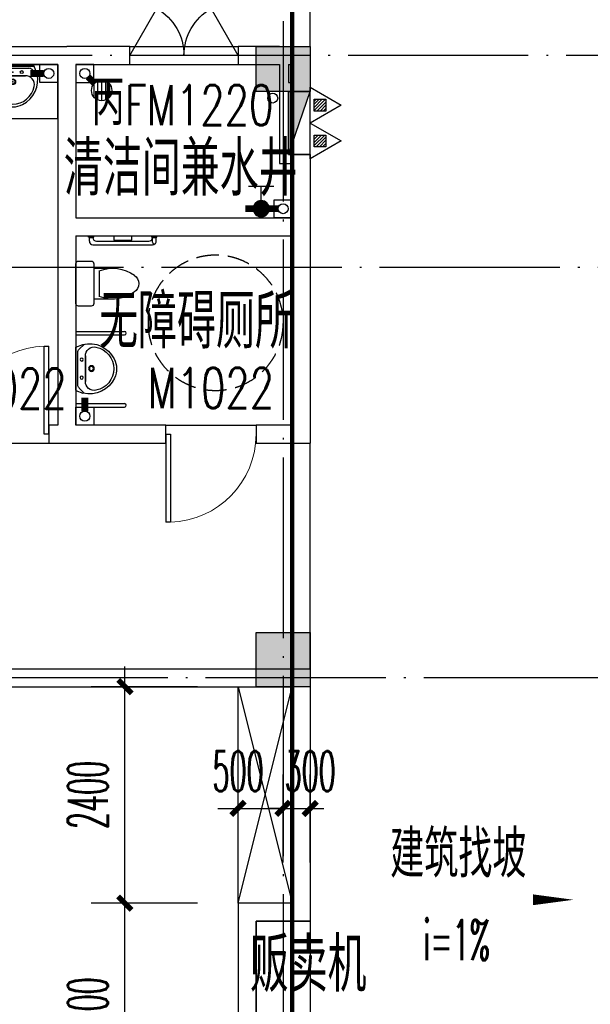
# Model space of a CAD drawing. Extents: x 1779708 to 7299578, y -1121471 to 88434.
# Tile 200 of 256: x 4336944 to 4343275, y -946265 to -935347. Entities that reach past the tile are written whole.
import ezdxf

# ---------------------------------------------------------------- set-up
doc = ezdxf.new("R2010")
doc.units = 0
doc.header["$LTSCALE"] = 1000
doc.header["$MEASUREMENT"] = 0
doc.linetypes.add('DASH', pattern=[0.35, 0.25, -0.1])
doc.linetypes.add('DOTE', pattern=[2.42, 2, -0.2, 0.02, -0.2])
doc.layers.get('0').update_dxf_attribs({"linetype": 'CONTINUOUS'})
doc.layers.get('Defpoints').update_dxf_attribs({"linetype": 'CONTINUOUS'})
for name, color, linetype in [('11111111111111111111111111111', 50, 'DASH'), ('a-dims', 7, 'CONTINUOUS'), ('DIM_SYMB', 3, 'CONTINUOUS'), ('DIM_污水', 3, 'CONTINUOUS'), ('DOTE', 1, 'DOTE'), ('EQUIP_地漏', 7, 'CONTINUOUS'), ('EQUIP_灭火器', 7, 'CONTINUOUS'), ('LATRINE', 6, 'CONTINUOUS'), ('LVTRY', 6, 'CONTINUOUS'), ('P_PS_DIM', 1, 'CONTINUOUS'), ('PIPE-废水', 5, 'TG_F'), ('PIPE-污水', 2, 'CONTINUOUS'), ('PIPE-给水', 6, 'CONTINUOUS'), ('PUB_DIM', 3, 'CONTINUOUS'), ('SPACE', 7, 'CONTINUOUS'), ('STAIR', 2, 'CONTINUOUS'), ('VALVE_给水', 7, 'CONTINUOUS'), ('WALL', 255, 'CONTINUOUS'), ('WINDOW', 2, 'CONTINUOUS'), ('WINDOW_TEXT', 7, 'CONTINUOUS'), ('墙柱', 2, 'CONTINUOUS'), ('室外构件', 4, 'CONTINUOUS'), ('建筑', 31, 'CONTINUOUS'), ('栏杆', 6, 'CONTINUOUS'), ('洁具', 254, 'CONTINUOUS')]:
    doc.layers.add(name, color=color, linetype=linetype)
doc.layers.add('面积框线', color=40, linetype='CONTINUOUS', plot=False)
doc.styles.add('_TCH_DIM', font='SIMPLEX.shx', dxfattribs={"width": 0.7, "bigfont": 'GBCBIG.shx'})
doc.styles.add('_TCH_DIM_T3', font='SIMPLEX.shx', dxfattribs={"width": 0.494118, "bigfont": 'GBCBIG.shx'})
doc.styles.add('_TCH_SPACE', font='SIMPLEX', dxfattribs={"height": 5, "bigfont": 'GBCBIG'})
doc.styles.add('_TCH_WINDOW', font='SIMPLEX', dxfattribs={"height": 3.5, "bigfont": 'GBCBIG'})
doc.styles.add('dim_font', font='SIMPLEX.shx', dxfattribs={"width": 0.8})
doc.styles.get("Standard").update_dxf_attribs({"font": 'GBENOR', "bigfont": 'GBCBIG'})
doc.styles.add('TG_LINETYPE', font='SIMPLEX', dxfattribs={"width": 0.8, "height": 3, "bigfont": 'HZTXT'})
doc.linetypes.add('TG_F', pattern='A,2,-0.3,["F",TG_LINETYPE,S=0.1,R=0,X=-0.23,Y=-0.15],0', length=2.3)
doc.dimstyles.new('_TCH_ARCH&&150', dxfattribs={"dimtxt": 446.25, "dimasz": 150, "dimexe": 375, "dimexo": 450, "dimgap": 189.375, "dimtad": 1, "dimdec": 0, "dimzin": 0, "dimdsep": 46, "dimtxsty": '_TCH_DIM_T3', "dimblk": 'ARCHTICK', "dimcen": 0.09, "dimdle": 225, "dimclrt": 7, "dimazin": 2, "dimtfac": 1, "dimtdec": 0, "dimtix": 1, "dimtmove": 2, "dimatfit": 3, "dimfxl": 250, "dimtolj": 1, "dimtzin": 0, "dimarcsym": 0})

# ---------------------------------------------------------------- blocks, each defined once
blk = doc.blocks.new('A$C159220C3')
at = {"layer": 'DOTE'}
for p, q in [((26000, 149200), (26000, 7200)), ((86800, 134300), (7200, 134300)), ((36330, 131950), (7200, 131950)), ((34400, 127400), (7200, 127400))]:
    blk.add_line(p, q, dxfattribs=at)
blk = doc.blocks.new('A$C30F562EC')
at = {"layer": '洁具'}
for p, q in [((0, 669), (0, 529)), ((470, 699), (30, 699)), ((500, 529), (500, 669)), ((30, 499), (470, 499)), ((80, 499), (80, 269)), ((110, 439), (390, 439)), ((420, 499), (420, 269))]:
    blk.add_line(p, q, dxfattribs=at)
for centre, radius, start, end in [((30, 669), 30, 90, 180), ((470, 669), 30, 0, 90), ((30, 529), 30, 180, 270), ((477, 286), 398, 157.4505, 216.6381), ((23, 286), 398, 323.3619, 22.5495), ((470, 529), 30, 270, 0), ((250, 110), 110, 213.4509, 326.5491)]:
    blk.add_arc(centre, radius, start, end, dxfattribs=at)
at = {"layer": '洁具', "style": 'dim_font', "oblique": -180, "text_generation_flag": 4, "width": 0.8, "flags": 9}
for tag in ['YSIZE', 'XSIZE']:
    blk.add_attdef(tag, (250, 699), '', height=0.5, dxfattribs=at)
blk = doc.blocks.new('A$C79393695')
at = {"layer": '洁具'}
for p, q in [((37, 459), (8, 380)), ((37, 459), (518, 459)), ((515, 459), (38, 459)), ((518, 459), (547, 380)), ((61, 421), (4, 363)), ((456, 436), (96, 436)), ((418, 353), (136, 353)), ((136, 353), (418, 353)), ((491, 422), (549, 368))]:
    blk.add_line(p, q, dxfattribs=at)
for centre, radius in [((176, 394), 16.3), ((376, 394), 16.3), ((275, 286), 31.6), ((275, 286), 23)]:
    blk.add_circle(centre, radius, dxfattribs=at)
for centre, radius, start, end in [((306, 307), 307, 166.1751, 242.9361), ((136, 253), 100, 90, 190.5602), ((96, 386), 50, 90, 135.4393), ((249, 307), 307, 295.2704, 13.8249), ((418, 253), 100, 349.4398, 90), ((456, 386), 50, 46.819, 90), ((277, 280), 243, 190.5602, 349.4398), ((278, 257), 250, 243.5372, 294.1929), ((249, 307), 307, 273.4064, 273.411)]:
    blk.add_arc(centre, radius, start, end, dxfattribs=at)
at = {"layer": '洁具', "oblique": -180, "text_generation_flag": 4, "width": 0.8, "flags": 9}
for tag in ['YSIZE', 'XSIZE']:
    blk.add_attdef(tag, (277, 459), '', height=0.5, rotation=180, dxfattribs=at)
blk = doc.blocks.new('A$C6B7A7B2D')
at = {"layer": '洁具'}
for p, q in [((0, 0), (0, 540)), ((40, 0), (40, 540)), ((800, 0), (800, 540)), ((840, 0), (840, 540))]:
    blk.add_line(p, q, dxfattribs=at)
for centre in [(20, 540), (820, 540)]:
    blk.add_arc(centre, 20, 0, 180, dxfattribs=at)
at = {"layer": '洁具', "xscale": -1, "rotation": 180}
blk.add_blockref('A$C79393695', (137, 459), dxfattribs=at)
blk = doc.blocks.new('A$C24443E44')
at = {"layer": '洁具'}
for p, q in [((0, 710), (0, 50)), ((40, 750), (80, 750)), ((40, 670), (40, 90)), ((30, 50), (80, 50)), ((30, 10), (80, 10))]:
    blk.add_line(p, q, dxfattribs=at)
for points in [[(80, 750), (80, 710)], [(100, 760), (90, 760), (90, 700), (100, 700)], [(100, 480), (50, 480), (50, 280), (100, 280)], [(80, 50), (80, 10)], [(100, 60), (90, 60), (90, 0), (100, 0)]]:
    blk.add_lwpolyline(points, dxfattribs=at)
for centre, radius, start, end in [((40, 710), 40, 90, 180), ((80, 670), 40, 90, 180), ((40, 50), 40, 180, 225.3005), ((30, 30), 20, 90, 270), ((80, 90), 40, 180, 270)]:
    blk.add_arc(centre, radius, start, end, dxfattribs=at)
for points in [[(80, 750), (83, 756), (90, 760)], [(80, 710), (83, 704), (90, 700)], [(80, 50), (83, 56), (90, 60)], [(80, 10), (83, 4), (90, 0)]]:
    blk.add_spline(points, degree=3, dxfattribs=at)
blk = doc.blocks.new('A$C4EED0D7F')
at = {"layer": '洁具', "linetype": 'DASH'}
blk.add_circle((965, -1551), 750, dxfattribs=at)
at = {"layer": 'STAIR', "xscale": -1, "rotation": 180}
blk.add_blockref('A$C6B7A7B2D', (1060, 0), dxfattribs=at)
at = {"layer": '洁具'}
blk.add_blockref('A$C30F562EC', (281, -699), dxfattribs=at)
at = {"layer": '面积框线', "xscale": -1, "rotation": 359.9999999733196}
blk.add_blockref('A$C24443E44', (100, -900), dxfattribs=at)
blk = doc.blocks.new('a1')
at = {"layer": '11111111111111111111111111111'}
for p, q in [((59122, 49136), (59122, 48936)), ((59322, 49136), (59122, 49136)), ((59322, 48936), (59322, 49136)), ((59122, 48936), (59322, 48936))]:
    blk.add_line(p, q, dxfattribs=at)
blk = doc.blocks.new('$VALVE$00000497')
for p, q in [((77.8, 138.2), (-77.8, 138.2)), ((0, 50), (0, 138.2))]:
    blk.add_line(p, q)
at = {"const_width": 49.6}
blk.add_lwpolyline([(24.8, 0, 1), (-24.8, 0, 1)], format="xyb", close=True, dxfattribs=at)
blk.add_circle((0, 0), 50)
blk = doc.blocks.new('$TwtSys$00000141')
for p, q in [((-94.2, 7.7), (-10.1, 91.8)), ((-94.2, 7.7), (-10.1, 91.8)), ((-87.2, -35.1), (35.1, 87.2)), ((-87.2, -35.1), (35.1, 87.2)), ((-66.5, -66.5), (66.5, 66.5)), ((-66.5, -66.5), (66.5, 66.5)), ((-32.4, -87.1), (87.6, 32.9)), ((-32.4, -87.1), (87.6, 32.9)), ((11.4, -92.3), (92.3, -11.4)), ((11.4, -92.3), (92.3, -11.4))]:
    blk.add_line(p, q)
blk.add_circle((0, 0), 94)
blk.add_circle((0, 0), 94)
blk = doc.blocks.new('$TwtSys$00000545')
h = blk.add_hatch()
h.set_pattern_fill('ANSI31', color=256, scale=200, angle=180, style=0)
h.set_pattern_definition([(225, (199409.273, 63921.482), (17.6776695, -17.6776695), [])])
h.paths.add_polyline_path([(65, 174), (-65, 174), (-65, 44), (65, 44)])
for p, q in [((0, 344), (-198, 0)), ((198, 0), (0, 344)), ((-198, 0), (198, 0))]:
    blk.add_line(p, q)
blk.add_lwpolyline([(65, 174), (-65, 174), (-65, 44), (65, 44)], close=True)
blk = doc.blocks.new('$DorLib2D$00000231')
at = {"color": 0}
for p, q in [((-0.5, 0), (-0.25, 0.433)), ((0.5, 0), (0.25, 0.433))]:
    blk.add_line(p, q, dxfattribs=at)
for centre, start, end in [((-0.5, 0), 0, 60), ((0.5, 0), 120, 180)]:
    blk.add_arc(centre, 0.5, start, end, dxfattribs=at)
blk = doc.blocks.new('$DorLib2D$00000001')
for p, q in [((0.45, 0.975), (0.5, 0.975)), ((0.45, 0), (0.45, 0.975)), ((0.5, 0), (0.5, 0.975)), ((0.5, 0), (0.45, 0))]:
    blk.add_line(p, q)
at = {"lineweight": 13}
blk.add_arc((0.475, 0), 0.975, 91.4693, 180, dxfattribs=at)
blk = doc.blocks.new('$lvtry$00000178')
at = {"color": 0}
for p, q in [((-238, 0), (238, 0)), ((-214, -36), (-272, -91)), ((-180, -23), (180, -23)), ((-142, -105), (140, -105)), ((140, -105), (-142, -105)), ((216, -37), (268, -91))]:
    blk.add_line(p, q, dxfattribs=at)
blk.add_lwpolyline([(-104, -430, 0.224698), (110, -425, 0.348046), (269, -79), (239, 0), (-241, 0), (-271, -79, 0.356844)], format="xyb", close=True, dxfattribs=at)
for centre, radius in [((-100, -65), 16.3), ((100, -65), 16.3), ((1, -172), 31.6)]:
    blk.add_circle(centre, radius, dxfattribs=at)
at = {"color": 0, "lineweight": 13}
blk.add_circle((1, -172), 23, dxfattribs=at)
at = {"color": 0}
for centre, radius, start, end in [((-142, -205), 100, 90, 190.5602), ((-180, -73), 50, 90, 133.181), ((140, -205), 100, 349.4398, 90), ((180, -73), 50, 44.5607, 90), ((-1, -179), 243, 190.5602, 349.4398)]:
    blk.add_arc(centre, radius, start, end, dxfattribs=at)
for p in [(0, -65), (1, -172)]:
    blk.add_point(p, dxfattribs=at)
blk = doc.blocks.new('_ArchTick')
at = {"color": 0, "linetype": 'ByBlock', "const_width": 0.4}
blk.add_lwpolyline([(-0.5, -0.5), (0.5, 0.5)], dxfattribs=at)
blk = doc.blocks.new('*D6479')
at = {"layer": 'Defpoints', "color": 0, "transparency": 16777216}
for p in [(4338112, -945143), (4339367, -945143), (4339367, -947543)]:
    blk.add_point(p, dxfattribs=at)
at = {"layer": 'PUB_DIM', "color": 0, "lineweight": -2, "transparency": 16777216}
for p, q in [((4338112, -947768), (4338112, -944918)), ((4338917, -945143), (4337737, -945143)), ((4338917, -947543), (4337737, -947543))]:
    blk.add_line(p, q, dxfattribs=at)
at = {"layer": 'PUB_DIM', "color": 0, "lineweight": -2, "transparency": 16777216, "xscale": 150, "yscale": 150, "zscale": 150}
for p, rotation in [((4338112, -945143), 90), ((4338112, -947543), 270)]:
    blk.add_blockref('_ArchTick', p, dxfattribs=dict(at, rotation=rotation))
at = {"layer": 'PUB_DIM', "color": 7, "transparency": 16777216, "insert": (4337700, -946343), "char_height": 446.2, "attachment_point": 5, "rotation": 90, "style": '_TCH_DIM_T3'}
blk.add_mtext('\\A1;2400', dxfattribs=at)
blk = doc.blocks.new('*D6480')
at = {"layer": 'Defpoints', "color": 0, "transparency": 16777216}
for p in [(4338112, -942743), (4339367, -942743), (4339367, -945143)]:
    blk.add_point(p, dxfattribs=at)
at = {"layer": 'PUB_DIM', "color": 0, "lineweight": -2, "transparency": 16777216}
for p, q in [((4338112, -945368), (4338112, -942518)), ((4338917, -942743), (4337737, -942743)), ((4338917, -945143), (4337737, -945143))]:
    blk.add_line(p, q, dxfattribs=at)
at = {"layer": 'PUB_DIM', "color": 0, "lineweight": -2, "transparency": 16777216, "xscale": 150, "yscale": 150, "zscale": 150}
for p, rotation in [((4338112, -942743), 90), ((4338112, -945143), 270)]:
    blk.add_blockref('_ArchTick', p, dxfattribs=dict(at, rotation=rotation))
at = {"layer": 'PUB_DIM', "color": 7, "transparency": 16777216, "insert": (4337700, -943943), "char_height": 446.2, "attachment_point": 5, "rotation": 90, "style": '_TCH_DIM_T3'}
blk.add_mtext('\\A1;2400', dxfattribs=at)
blk = doc.blocks.new('*D6481')
at = {"layer": 'Defpoints', "color": 0, "transparency": 16777216}
for p in [(4339867, -944092), (4339367, -945143), (4339867, -945143)]:
    blk.add_point(p, dxfattribs=at)
at = {"layer": 'PUB_DIM', "color": 0, "lineweight": -2, "transparency": 16777216}
for p, q in [((4339367, -944693), (4339367, -943717)), ((4339867, -944693), (4339867, -943717)), ((4339142, -944092), (4340092, -944092))]:
    blk.add_line(p, q, dxfattribs=at)
at = {"layer": 'PUB_DIM', "color": 0, "lineweight": -2, "transparency": 16777216, "xscale": 150, "yscale": 150, "zscale": 150, "rotation": 180}
blk.add_blockref('_ArchTick', (4339367, -944092), dxfattribs=at)
at = {"layer": 'PUB_DIM', "color": 0, "lineweight": -2, "transparency": 16777216, "xscale": 150, "yscale": 150, "zscale": 150}
blk.add_blockref('_ArchTick', (4339867, -944092), dxfattribs=at)
at = {"layer": 'PUB_DIM', "color": 7, "transparency": 16777216, "insert": (4339367, -943680), "char_height": 446.2, "attachment_point": 5, "style": '_TCH_DIM_T3'}
blk.add_mtext('\\A1;500', dxfattribs=at)
blk = doc.blocks.new('*D6482')
at = {"layer": 'Defpoints', "color": 0, "transparency": 16777216}
for p in [(4340167, -944092), (4339867, -945143), (4340167, -945143)]:
    blk.add_point(p, dxfattribs=at)
at = {"layer": 'PUB_DIM', "color": 0, "lineweight": -2, "transparency": 16777216}
for p, q in [((4339867, -944693), (4339867, -943717)), ((4340167, -944693), (4340167, -943717)), ((4339867, -944092), (4339717, -944092)), ((4339867, -944092), (4340167, -944092)), ((4340167, -944092), (4340317, -944092))]:
    blk.add_line(p, q, dxfattribs=at)
at = {"layer": 'PUB_DIM', "color": 0, "lineweight": -2, "transparency": 16777216, "xscale": 150, "yscale": 150, "zscale": 150}
blk.add_blockref('_ArchTick', (4339867, -944092), dxfattribs=at)
at = {"layer": 'PUB_DIM', "color": 0, "lineweight": -2, "transparency": 16777216, "xscale": 150, "yscale": 150, "zscale": 150, "rotation": 180}
blk.add_blockref('_ArchTick', (4340167, -944092), dxfattribs=at)
at = {"layer": 'PUB_DIM', "color": 7, "transparency": 16777216, "insert": (4340167, -943680), "char_height": 446.2, "attachment_point": 5, "style": '_TCH_DIM_T3'}
blk.add_mtext('\\A1;300', dxfattribs=at)

msp = doc.modelspace()

# ---------------------------------------------------------------- hatches: boundary and pattern name
at = {"layer": '墙柱'}
h = msp.add_hatch(color=256, dxfattribs=at)
h.paths.add_polyline_path([(4323067.1, -1009843.3), (4324067.1, -1009843.3), (4324067.1, -1010343.3), (4323067.1, -1010343.3)])
h.paths.add_polyline_path([(4323067.1, -1016093.3), (4324067.1, -1016093.3), (4324067.1, -1016593.3), (4323067.1, -1016593.3)])
h.paths.add_polyline_path([(4323067.1, -1022643.3), (4324067.1, -1022643.3), (4324067.1, -1023143.3), (4323067.1, -1023143.3)])
h.paths.add_polyline_path([(4397967.1, -1051543.3), (4398667.1, -1051543.3), (4398667.1, -1051043.3), (4397967.1, -1051043.3)])
h.paths.add_polyline_path([(4347917.1, -1019143.3), (4348617.1, -1019143.3), (4348617.1, -1019643.3), (4347917.1, -1019643.3)])
h.paths.add_polyline_path([(4389917.1, -1051543.3), (4390617.1, -1051543.3), (4390617.1, -1051043.3), (4389917.1, -1051043.3)])
h.paths.add_polyline_path([(4347917.1, -1051543.3), (4348617.1, -1051543.3), (4348617.1, -1051043.3), (4347917.1, -1051043.3)])
h.paths.add_polyline_path([(4323567.1, -1028493.3), (4324067.1, -1028493.3), (4324067.1, -1028993.3), (4323567.1, -1028993.3)])
h.paths.add_polyline_path([(4350197.1, -1045743.3), (4350197.1, -1045443.3), (4349297.1, -1045443.3), (4349297.1, -1045743.3)])
h.paths.add_polyline_path([(4377567.1, -1060843.3), (4378067.1, -1060843.3), (4378067.1, -1060343.3), (4377567.1, -1060343.3)])
h.paths.add_polyline_path([(4339667.1, -1009843.3), (4340167.1, -1009843.3), (4340167.1, -1010343.3), (4339667.1, -1010343.3)])
h.paths.add_polyline_path([(4347967.1, -1009843.3), (4348567.1, -1009843.3), (4348567.1, -1010343.3), (4347967.1, -1010343.3)])
h.paths.add_polyline_path([(4365067.1, -1019043.3), (4365667.1, -1019043.3), (4365667.1, -1019643.3), (4365067.1, -1019643.3)])
h.paths.add_polyline_path([(4381567.1, -1027843.3), (4382167.1, -1027843.3), (4382167.1, -1028443.3), (4381567.1, -1028443.3)])
h.paths.add_polyline_path([(4336067.1, -1015993.3), (4336567.1, -1015993.3), (4336567.1, -1016693.3), (4336067.1, -1016693.3)])
h.paths.add_polyline_path([(4389767.1, -1023743.3), (4390267.1, -1023743.3), (4390267.1, -1024243.3), (4389767.1, -1024243.3)])
h.paths.add_polyline_path([(4339567.1, -1048043.3), (4340167.1, -1048043.3), (4340167.1, -1047543.3), (4339567.1, -1047543.3)])
h.paths.add_polyline_path([(4343767.1, -1041443.3), (4344267.1, -1041443.3), (4344267.1, -1040943.3), (4343767.1, -1040943.3)])
h.paths.add_polyline_path([(4343767.1, -1034843.3), (4344267.1, -1034843.3), (4344267.1, -1034343.3), (4343767.1, -1034343.3)])
h.paths.add_polyline_path([(4336067.1, -1029093.3), (4336567.1, -1029093.3), (4336567.1, -1028393.3), (4336067.1, -1028393.3)])
h.paths.add_polyline_path([(4343767.1, -1022643.3), (4344267.1, -1022643.3), (4344267.1, -1023143.3), (4343767.1, -1023143.3)])
h.paths.add_polyline_path([(4336067.1, -1009843.3), (4336567.1, -1009843.3), (4336567.1, -1010343.3), (4336067.1, -1010343.3)])
h.paths.add_polyline_path([(4377967.1, -1036343.3), (4377467.1, -1036343.3), (4377467.1, -1035843.3), (4377967.1, -1035843.3)])
h.paths.add_polyline_path([(4397967.1, -1019143.3), (4398667.1, -1019143.3), (4398667.1, -1019643.3), (4397967.1, -1019643.3)])
h.paths.add_polyline_path([(4331467.1, -1048043.3), (4331967.1, -1048043.3), (4331967.1, -1047543.3), (4331467.1, -1047543.3)])
h.paths.add_polyline_path([(4389917.1, -1036443.3), (4390617.1, -1036443.3), (4390617.1, -1035843.3), (4389917.1, -1035843.3)])
h.paths.add_polyline_path([(4397967.1, -1035843.3), (4398667.1, -1035843.3), (4398667.1, -1036443.3), (4397967.1, -1036443.3)])
h.paths.add_polyline_path([(4381567.1, -1035843.3), (4382167.1, -1035843.3), (4382167.1, -1036443.3), (4381567.1, -1036443.3)])
h.paths.add_polyline_path([(4389767.1, -1027943.3), (4390267.1, -1027943.3), (4390267.1, -1028443.3), (4389767.1, -1028443.3)])
h.paths.add_polyline_path([(4377467.1, -1027943.3), (4377967.1, -1027943.3), (4377967.1, -1028443.3), (4377467.1, -1028443.3)])
h.paths.add_polyline_path([(4373217.1, -1048043.3), (4373717.1, -1048043.3), (4373717.1, -1047543.3), (4373217.1, -1047543.3)])
h.paths.add_polyline_path([(4369267.1, -1009843.3), (4369767.1, -1009843.3), (4369767.1, -1010343.3), (4369267.1, -1010343.3)])
h.paths.add_polyline_path([(4365567.1, -1022643.3), (4365067.1, -1022643.3), (4365067.1, -1023143.3), (4365567.1, -1023143.3)])
h.paths.add_polyline_path([(4365567.1, -1009843.3), (4365067.1, -1009843.3), (4365067.1, -1010343.3), (4365567.1, -1010343.3)])
h.paths.add_polyline_path([(4347967.1, -1022643.3), (4348467.1, -1022643.3), (4348467.1, -1023143.3), (4347967.1, -1023143.3)])
h.paths.add_polyline_path([(4343767.1, -1028993.3), (4344267.1, -1028993.3), (4344267.1, -1028493.3), (4343767.1, -1028493.3)])
h.paths.add_polyline_path([(4336067.1, -1023343.3), (4336567.1, -1023343.3), (4336567.1, -1022643.3), (4336067.1, -1022643.3)])
h.paths.add_polyline_path([(4339567.1, -1034843.3), (4340167.1, -1034843.3), (4340167.1, -1034343.3), (4339567.1, -1034343.3)])
h.paths.add_polyline_path([(4331167.1, -1034843.3), (4331767.1, -1034843.3), (4331767.1, -1034343.3), (4331167.1, -1034343.3)])
h.paths.add_polyline_path([(4323067.1, -1034843.3), (4324067.1, -1034843.3), (4324067.1, -1034343.3), (4323067.1, -1034343.3)])
h.paths.add_polyline_path([(4339567.1, -1041543.3), (4340167.1, -1041543.3), (4340167.1, -1040943.3), (4339567.1, -1040943.3)])
h.paths.add_polyline_path([(4331467.1, -1041543.3), (4331967.1, -1041543.3), (4331967.1, -1040943.3), (4331467.1, -1040943.3)])
h.paths.add_polyline_path([(4397967.1, -1022343.3), (4398667.1, -1022343.3), (4398667.1, -1022843.3), (4397967.1, -1022843.3)])
h.paths.add_polyline_path([(4398167.1, -1009843.3), (4398667.1, -1009843.3), (4398667.1, -1010343.3), (4398167.1, -1010343.3)])
h.paths.add_polyline_path([(4389917.1, -1018943.3), (4390617.1, -1018943.3), (4390617.1, -1019643.3), (4389917.1, -1019643.3)])
h.paths.add_polyline_path([(4389867.1, -1009843.3), (4390667.1, -1009843.3), (4390667.1, -1010343.3), (4389867.1, -1010343.3)])
h.paths.add_polyline_path([(4381517.1, -1018943.3), (4382217.1, -1018943.3), (4382217.1, -1019643.3), (4381517.1, -1019643.3)])
h.paths.add_polyline_path([(4381567.1, -1009843.3), (4382167.1, -1009843.3), (4382167.1, -1010343.3), (4381567.1, -1010343.3)])
h.paths.add_polyline_path([(4373217.1, -1022643.3), (4373717.1, -1022643.3), (4373717.1, -1023143.3), (4373217.1, -1023143.3)])
h.paths.add_polyline_path([(4373117.1, -1019143.3), (4373817.1, -1019143.3), (4373817.1, -1019643.3), (4373117.1, -1019643.3)])
h.paths.add_polyline_path([(4373217.1, -1009843.3), (4373717.1, -1009843.3), (4373717.1, -1010343.3), (4373217.1, -1010343.3)])
h.paths.add_polyline_path([(4356167.1, -1022643.3), (4356667.1, -1022643.3), (4356667.1, -1023143.3), (4356167.1, -1023143.3)])
h.paths.add_polyline_path([(4356067.1, -1019043.3), (4356667.1, -1019043.3), (4356667.1, -1019643.3), (4356067.1, -1019643.3)])
h.paths.add_polyline_path([(4339567.1, -1019043.3), (4340167.1, -1019043.3), (4340167.1, -1019643.3), (4339567.1, -1019643.3)])
h.paths.add_polyline_path([(4356167.1, -1009843.3), (4356667.1, -1009843.3), (4356667.1, -1010343.3), (4356167.1, -1010343.3)])
h.paths.add_polyline_path([(4389917.1, -1048043.3), (4390617.1, -1048043.3), (4390617.1, -1047443.3), (4389917.1, -1047443.3)])
h.paths.add_polyline_path([(4397967.1, -1060843.3), (4398667.1, -1060843.3), (4398667.1, -1060343.3), (4397967.1, -1060343.3)])
h.paths.add_polyline_path([(4389967.1, -1060843.3), (4390567.1, -1060843.3), (4390567.1, -1060343.3), (4389967.1, -1060343.3)])
h.paths.add_polyline_path([(4381567.1, -1048043.3), (4382167.1, -1048043.3), (4382167.1, -1047443.3), (4381567.1, -1047443.3)])
h.paths.add_polyline_path([(4381517.1, -1051543.3), (4382217.1, -1051543.3), (4382217.1, -1051043.3), (4381517.1, -1051043.3)])
h.paths.add_polyline_path([(4381617.1, -1060843.3), (4382117.1, -1060843.3), (4382117.1, -1060343.3), (4381617.1, -1060343.3)])
h.paths.add_polyline_path([(4373167.1, -1051643.3), (4373767.1, -1051643.3), (4373767.1, -1051043.3), (4373167.1, -1051043.3)])
h.paths.add_polyline_path([(4373167.1, -1060843.3), (4373767.1, -1060843.3), (4373767.1, -1060343.3), (4373167.1, -1060343.3)])
h.paths.add_polyline_path([(4365067.1, -1048043.3), (4365567.1, -1048043.3), (4365567.1, -1047543.3), (4365067.1, -1047543.3)])
h.paths.add_polyline_path([(4365067.1, -1051643.3), (4365667.1, -1051643.3), (4365667.1, -1051043.3), (4365067.1, -1051043.3)])
h.paths.add_polyline_path([(4356167.1, -1048043.3), (4356667.1, -1048043.3), (4356667.1, -1047543.3), (4356167.1, -1047543.3)])
h.paths.add_polyline_path([(4348127.1, -1048043.3), (4348727.1, -1048043.3), (4348727.1, -1047643.3), (4348127.1, -1047643.3)])
h.paths.add_polyline_path([(4356067.1, -1051643.3), (4356667.1, -1051643.3), (4356667.1, -1051043.3), (4356067.1, -1051043.3)])
h.paths.add_polyline_path([(4323067.1, -1048343.3), (4323767.1, -1048343.3), (4323767.1, -1047843.3), (4323067.1, -1047843.3)])
h.paths.add_polyline_path([(4323067.1, -1051543.3), (4323767.1, -1051543.3), (4323767.1, -1051043.3), (4323067.1, -1051043.3)])
h.paths.add_polyline_path([(4331117.1, -1051543.3), (4331817.1, -1051543.3), (4331817.1, -1051043.3), (4331117.1, -1051043.3)])
h.paths.add_polyline_path([(4339567.1, -1051643.3), (4340167.1, -1051643.3), (4340167.1, -1051043.3), (4339567.1, -1051043.3)])
h.paths.add_polyline_path([(4365067.1, -1060843.3), (4365567.1, -1060843.3), (4365567.1, -1060343.3), (4365067.1, -1060343.3)])
h.paths.add_polyline_path([(4356167.1, -1060843.3), (4356667.1, -1060843.3), (4356667.1, -1060343.3), (4356167.1, -1060343.3)])
h.paths.add_polyline_path([(4347967.1, -1060843.3), (4348567.1, -1060843.3), (4348567.1, -1060343.3), (4347967.1, -1060343.3)])
h.paths.add_polyline_path([(4339567.1, -1060843.3), (4340167.1, -1060843.3), (4340167.1, -1060343.3), (4339567.1, -1060343.3)])
h.paths.add_polyline_path([(4331117.1, -1060843.3), (4331817.1, -1060843.3), (4331817.1, -1060343.3), (4331117.1, -1060343.3)])
h.paths.add_polyline_path([(4323067.1, -1060843.3), (4323567.1, -1060843.3), (4323567.1, -1060343.3), (4323067.1, -1060343.3)])
h.paths.add_polyline_path([(4397967.1, -1048043.3), (4398667.1, -1048043.3), (4398667.1, -1047443.3), (4397967.1, -1047443.3)])
h.paths.add_polyline_path([(4323067.1, -973843.3), (4324067.1, -973843.3), (4324067.1, -973343.3), (4323067.1, -973343.3)])
h.paths.add_polyline_path([(4323067.1, -967593.3), (4324067.1, -967593.3), (4324067.1, -967093.3), (4323067.1, -967093.3)])
h.paths.add_polyline_path([(4323067.1, -961043.3), (4324067.1, -961043.3), (4324067.1, -960543.3), (4323067.1, -960543.3)])
h.paths.add_polyline_path([(4397967.1, -932143.3), (4398667.1, -932143.3), (4398667.1, -932643.3), (4397967.1, -932643.3)])
h.paths.add_polyline_path([(4347917.1, -964543.3), (4348617.1, -964543.3), (4348617.1, -964043.3), (4347917.1, -964043.3)])
h.paths.add_polyline_path([(4389917.1, -932143.3), (4390617.1, -932143.3), (4390617.1, -932643.3), (4389917.1, -932643.3)])
h.paths.add_polyline_path([(4347917.1, -932143.3), (4348617.1, -932143.3), (4348617.1, -932643.3), (4347917.1, -932643.3)])
h.paths.add_polyline_path([(4323567.1, -955193.3), (4324067.1, -955193.3), (4324067.1, -954693.3), (4323567.1, -954693.3)])
h.paths.add_polyline_path([(4350197.1, -937943.3), (4350197.1, -938243.3), (4349297.1, -938243.3), (4349297.1, -937943.3)])
h.paths.add_polyline_path([(4377567.1, -922843.3), (4378067.1, -922843.3), (4378067.1, -923343.3), (4377567.1, -923343.3)])
h.paths.add_polyline_path([(4339667.1, -973843.3), (4340167.1, -973843.3), (4340167.1, -973343.3), (4339667.1, -973343.3)])
h.paths.add_polyline_path([(4347967.1, -973843.3), (4348567.1, -973843.3), (4348567.1, -973343.3), (4347967.1, -973343.3)])
h.paths.add_polyline_path([(4365067.1, -964643.3), (4365667.1, -964643.3), (4365667.1, -964043.3), (4365067.1, -964043.3)])
h.paths.add_polyline_path([(4381567.1, -955843.3), (4382167.1, -955843.3), (4382167.1, -955243.3), (4381567.1, -955243.3)])
h.paths.add_polyline_path([(4336067.1, -967693.3), (4336567.1, -967693.3), (4336567.1, -966993.3), (4336067.1, -966993.3)])
h.paths.add_polyline_path([(4389767.1, -959943.3), (4390267.1, -959943.3), (4390267.1, -959443.3), (4389767.1, -959443.3)])
h.paths.add_polyline_path([(4339567.1, -935643.3), (4340167.1, -935643.3), (4340167.1, -936143.3), (4339567.1, -936143.3)])
h.paths.add_polyline_path([(4343767.1, -942243.3), (4344267.1, -942243.3), (4344267.1, -942743.3), (4343767.1, -942743.3)])
h.paths.add_polyline_path([(4343767.1, -948843.3), (4344267.1, -948843.3), (4344267.1, -949343.3), (4343767.1, -949343.3)])
h.paths.add_polyline_path([(4336067.1, -954593.3), (4336567.1, -954593.3), (4336567.1, -955293.3), (4336067.1, -955293.3)])
h.paths.add_polyline_path([(4343767.1, -961043.3), (4344267.1, -961043.3), (4344267.1, -960543.3), (4343767.1, -960543.3)])
h.paths.add_polyline_path([(4336067.1, -973843.3), (4336567.1, -973843.3), (4336567.1, -973343.3), (4336067.1, -973343.3)])
h.paths.add_polyline_path([(4377967.1, -947343.3), (4377467.1, -947343.3), (4377467.1, -947843.3), (4377967.1, -947843.3)])
h.paths.add_polyline_path([(4397967.1, -964543.3), (4398667.1, -964543.3), (4398667.1, -964043.3), (4397967.1, -964043.3)])
h.paths.add_polyline_path([(4331467.1, -935643.3), (4331967.1, -935643.3), (4331967.1, -936143.3), (4331467.1, -936143.3)])
h.paths.add_polyline_path([(4389917.1, -947243.3), (4390617.1, -947243.3), (4390617.1, -947843.3), (4389917.1, -947843.3)])
h.paths.add_polyline_path([(4397967.1, -947843.3), (4398667.1, -947843.3), (4398667.1, -947243.3), (4397967.1, -947243.3)])
h.paths.add_polyline_path([(4381567.1, -947843.3), (4382167.1, -947843.3), (4382167.1, -947243.3), (4381567.1, -947243.3)])
h.paths.add_polyline_path([(4389767.1, -955743.3), (4390267.1, -955743.3), (4390267.1, -955243.3), (4389767.1, -955243.3)])
h.paths.add_polyline_path([(4377467.1, -955743.3), (4377967.1, -955743.3), (4377967.1, -955243.3), (4377467.1, -955243.3)])
h.paths.add_polyline_path([(4373217.1, -935643.3), (4373717.1, -935643.3), (4373717.1, -936143.3), (4373217.1, -936143.3)])
h.paths.add_polyline_path([(4369267.1, -973843.3), (4369767.1, -973843.3), (4369767.1, -973343.3), (4369267.1, -973343.3)])
h.paths.add_polyline_path([(4365567.1, -961043.3), (4365067.1, -961043.3), (4365067.1, -960543.3), (4365567.1, -960543.3)])
h.paths.add_polyline_path([(4365567.1, -973843.3), (4365067.1, -973843.3), (4365067.1, -973343.3), (4365567.1, -973343.3)])
h.paths.add_polyline_path([(4347967.1, -961043.3), (4348467.1, -961043.3), (4348467.1, -960543.3), (4347967.1, -960543.3)])
h.paths.add_polyline_path([(4343767.1, -954693.3), (4344267.1, -954693.3), (4344267.1, -955193.3), (4343767.1, -955193.3)])
h.paths.add_polyline_path([(4336067.1, -960343.3), (4336567.1, -960343.3), (4336567.1, -961043.3), (4336067.1, -961043.3)])
h.paths.add_polyline_path([(4339567.1, -948843.3), (4340167.1, -948843.3), (4340167.1, -949343.3), (4339567.1, -949343.3)])
h.paths.add_polyline_path([(4331167.1, -948843.3), (4331767.1, -948843.3), (4331767.1, -949343.3), (4331167.1, -949343.3)])
h.paths.add_polyline_path([(4323067.1, -948843.3), (4324067.1, -948843.3), (4324067.1, -949343.3), (4323067.1, -949343.3)])
h.paths.add_polyline_path([(4339567.1, -942143.3), (4340167.1, -942143.3), (4340167.1, -942743.3), (4339567.1, -942743.3)])
h.paths.add_polyline_path([(4331467.1, -942143.3), (4331967.1, -942143.3), (4331967.1, -942743.3), (4331467.1, -942743.3)])
h.paths.add_polyline_path([(4397967.1, -961343.3), (4398667.1, -961343.3), (4398667.1, -960843.3), (4397967.1, -960843.3)])
h.paths.add_polyline_path([(4398167.1, -973843.3), (4398667.1, -973843.3), (4398667.1, -973343.3), (4398167.1, -973343.3)])
h.paths.add_polyline_path([(4389917.1, -964743.3), (4390617.1, -964743.3), (4390617.1, -964043.3), (4389917.1, -964043.3)])
h.paths.add_polyline_path([(4389867.1, -973843.3), (4390667.1, -973843.3), (4390667.1, -973343.3), (4389867.1, -973343.3)])
h.paths.add_polyline_path([(4381517.1, -964743.3), (4382217.1, -964743.3), (4382217.1, -964043.3), (4381517.1, -964043.3)])
h.paths.add_polyline_path([(4381567.1, -973843.3), (4382167.1, -973843.3), (4382167.1, -973343.3), (4381567.1, -973343.3)])
h.paths.add_polyline_path([(4373217.1, -961043.3), (4373717.1, -961043.3), (4373717.1, -960543.3), (4373217.1, -960543.3)])
h.paths.add_polyline_path([(4373117.1, -964543.3), (4373817.1, -964543.3), (4373817.1, -964043.3), (4373117.1, -964043.3)])
h.paths.add_polyline_path([(4373217.1, -973843.3), (4373717.1, -973843.3), (4373717.1, -973343.3), (4373217.1, -973343.3)])
h.paths.add_polyline_path([(4356167.1, -961043.3), (4356667.1, -961043.3), (4356667.1, -960543.3), (4356167.1, -960543.3)])
h.paths.add_polyline_path([(4356067.1, -964643.3), (4356667.1, -964643.3), (4356667.1, -964043.3), (4356067.1, -964043.3)])
h.paths.add_polyline_path([(4339567.1, -964643.3), (4340167.1, -964643.3), (4340167.1, -964043.3), (4339567.1, -964043.3)])
h.paths.add_polyline_path([(4356167.1, -973843.3), (4356667.1, -973843.3), (4356667.1, -973343.3), (4356167.1, -973343.3)])
h.paths.add_polyline_path([(4389917.1, -935643.3), (4390617.1, -935643.3), (4390617.1, -936243.3), (4389917.1, -936243.3)])
h.paths.add_polyline_path([(4397967.1, -922843.3), (4398667.1, -922843.3), (4398667.1, -923343.3), (4397967.1, -923343.3)])
h.paths.add_polyline_path([(4389967.1, -922843.3), (4390567.1, -922843.3), (4390567.1, -923343.3), (4389967.1, -923343.3)])
h.paths.add_polyline_path([(4381567.1, -935643.3), (4382167.1, -935643.3), (4382167.1, -936243.3), (4381567.1, -936243.3)])
h.paths.add_polyline_path([(4381517.1, -932143.3), (4382217.1, -932143.3), (4382217.1, -932643.3), (4381517.1, -932643.3)])
h.paths.add_polyline_path([(4381617.1, -922843.3), (4382117.1, -922843.3), (4382117.1, -923343.3), (4381617.1, -923343.3)])
h.paths.add_polyline_path([(4373167.1, -932043.3), (4373767.1, -932043.3), (4373767.1, -932643.3), (4373167.1, -932643.3)])
h.paths.add_polyline_path([(4373167.1, -922843.3), (4373767.1, -922843.3), (4373767.1, -923343.3), (4373167.1, -923343.3)])
h.paths.add_polyline_path([(4365067.1, -935643.3), (4365567.1, -935643.3), (4365567.1, -936143.3), (4365067.1, -936143.3)])
h.paths.add_polyline_path([(4365067.1, -932043.3), (4365667.1, -932043.3), (4365667.1, -932643.3), (4365067.1, -932643.3)])
h.paths.add_polyline_path([(4356167.1, -935643.3), (4356667.1, -935643.3), (4356667.1, -936143.3), (4356167.1, -936143.3)])
h.paths.add_polyline_path([(4348127.1, -935643.3), (4348727.1, -935643.3), (4348727.1, -936043.3), (4348127.1, -936043.3)])
h.paths.add_polyline_path([(4356067.1, -932043.3), (4356667.1, -932043.3), (4356667.1, -932643.3), (4356067.1, -932643.3)])
h.paths.add_polyline_path([(4323067.1, -935343.3), (4323767.1, -935343.3), (4323767.1, -935843.3), (4323067.1, -935843.3)])
h.paths.add_polyline_path([(4323067.1, -932143.3), (4323767.1, -932143.3), (4323767.1, -932643.3), (4323067.1, -932643.3)])
h.paths.add_polyline_path([(4331117.1, -932143.3), (4331817.1, -932143.3), (4331817.1, -932643.3), (4331117.1, -932643.3)])
h.paths.add_polyline_path([(4339567.1, -932043.3), (4340167.1, -932043.3), (4340167.1, -932643.3), (4339567.1, -932643.3)])
h.paths.add_polyline_path([(4365067.1, -922843.3), (4365567.1, -922843.3), (4365567.1, -923343.3), (4365067.1, -923343.3)])
h.paths.add_polyline_path([(4356167.1, -922843.3), (4356667.1, -922843.3), (4356667.1, -923343.3), (4356167.1, -923343.3)])
h.paths.add_polyline_path([(4347967.1, -922843.3), (4348567.1, -922843.3), (4348567.1, -923343.3), (4347967.1, -923343.3)])
h.paths.add_polyline_path([(4339567.1, -922843.3), (4340167.1, -922843.3), (4340167.1, -923343.3), (4339567.1, -923343.3)])
h.paths.add_polyline_path([(4331117.1, -922843.3), (4331817.1, -922843.3), (4331817.1, -923343.3), (4331117.1, -923343.3)])
h.paths.add_polyline_path([(4323067.1, -922843.3), (4323567.1, -922843.3), (4323567.1, -923343.3), (4323067.1, -923343.3)])
h.paths.add_polyline_path([(4397967.1, -935643.3), (4398667.1, -935643.3), (4398667.1, -936243.3), (4397967.1, -936243.3)])

# ---------------------------------------------------------------- linework, layer by layer
at = {"color": 1}
for p, q in [((4339927.1, -936143.3), (4340167.1, -936143.3)), ((4339927.1, -936843.3), (4339927.1, -936143.3)), ((4339927.1, -936843.3), (4340167.1, -936143.3)), ((4340167.1, -936843.3), (4340167.1, -936143.3)), ((4340167.1, -936843.3), (4339927.1, -936843.3))]:
    msp.add_line(p, q, dxfattribs=at)
msp.add_solid([(4339927.1, -936143.3), (4340167.1, -936143.3), (4339927.1, -936843.3)], dxfattribs=at)
at = {"layer": 'DIM_SYMB'}
msp.add_lwpolyline([(4341003.7, -945105.6, 0, 0, 0), (4343088.6, -945105.6, 0, 120, 0), (4342638.6, -945105.6, 0, 0, 0)], format="xyseb", dxfattribs=at)
at = {"layer": 'DIM_污水', "color": 2}
for centre in [(4337267.1, -935943.3), (4337667.1, -939743.3)]:
    msp.add_circle(centre, 55, dxfattribs=at)
at = {"layer": 'DIM_污水', "color": 5}
msp.add_circle((4337667.1, -935943.3), 55, dxfattribs=at)
at = {"layer": 'DIM_污水', "color": 1}
msp.add_circle((4339751.5, -936216.4), 55, dxfattribs=at)
at = {"layer": 'DIM_污水', "color": 6}
msp.add_circle((4339867.1, -937443.3), 55, dxfattribs=at)
at = {"layer": 'LVTRY'}
msp.add_lwpolyline([(4337367.1, -935843.3), (4334667.1, -935843.3), (4334667.1, -936443.3), (4337367.1, -936443.3), (4337367.1, -935843.3)], dxfattribs=at)
at = {"layer": 'PIPE-废水', "const_width": 75}
msp.add_lwpolyline([(4337704.7, -935983.4), (4337774, -936052.7)], dxfattribs=at)
at = {"layer": 'PIPE-污水', "const_width": 75}
for points in [[(4337212.1, -935943.3), (4337063, -935943.3)], [(4337667.1, -939688.3), (4337667.1, -939539.2)]]:
    msp.add_lwpolyline(points, dxfattribs=at)
at = {"layer": 'PIPE-给水', "const_width": 75}
msp.add_lwpolyline([(4339812.1, -937443.3), (4339448.4, -937443.3)], dxfattribs=at)
at = {"layer": 'WALL'}
for p, q in [((4331467.1, -935643.3), (4337467.1, -935643.3)), ((4338167.1, -935643.3), (4337467.1, -935643.3)), ((4338167.1, -935843.3), (4338167.1, -935643.3)), ((4339827.1, -935643.3), (4339367.1, -935643.3)), ((4339367.1, -935643.3), (4339367.1, -935843.3)), ((4339827.1, -935643.3), (4340167.1, -935643.3)), ((4340167.1, -935643.3), (4340167.1, -936143.3)), ((4331667.1, -935843.3), (4337367.1, -935843.3)), ((4337367.1, -935843.3), (4337367.1, -937643.3)), ((4337567.1, -935843.3), (4337567.1, -937543.3)), ((4337567.1, -935843.3), (4338167.1, -935843.3)), ((4339367.1, -935843.3), (4339827.1, -935843.3)), ((4339827.1, -935843.3), (4339827.1, -936143.3)), ((4339927.1, -935843.3), (4339927.1, -936043.3)), ((4339927.1, -935843.3), (4339967.1, -935843.3)), ((4339967.1, -935843.3), (4339967.1, -936043.3)), ((4339927.1, -936043.3), (4339967.1, -936043.3)), ((4339827.1, -936143.3), (4339827.1, -936943.3)), ((4339927.1, -936143.3), (4340167.1, -936143.3)), ((4339927.1, -936143.3), (4339927.1, -936843.3)), ((4339927.1, -936843.3), (4340167.1, -936843.3)), ((4340167.1, -936843.3), (4340167.1, -937643.3)), ((4339827.1, -936943.3), (4339967.1, -936943.3)), ((4339967.1, -936943.3), (4339967.1, -937543.3)), ((4337567.1, -937543.3), (4339967.1, -937543.3)), ((4337367.1, -937643.3), (4337367.1, -939843.3)), ((4340167.1, -937643.3), (4340167.1, -940043.3)), ((4337567.1, -937743.3), (4339967.1, -937743.3)), ((4337567.1, -937743.3), (4337567.1, -939843.3)), ((4339967.1, -937743.3), (4339967.1, -939843.3)), ((4337367.1, -939843.3), (4337267.1, -939843.3)), ((4337267.1, -939843.3), (4337267.1, -940043.3)), ((4338567.1, -939843.3), (4337567.1, -939843.3)), ((4338567.1, -940043.3), (4338567.1, -939843.3)), ((4339967.1, -939843.3), (4339567.1, -939843.3)), ((4339567.1, -939843.3), (4339567.1, -940043.3)), ((4337267.1, -940043.3), (4337467.1, -940043.3)), ((4337467.1, -940043.3), (4338567.1, -940043.3)), ((4339567.1, -940043.3), (4340167.1, -940043.3)), ((4336167.1, -942543.3), (4340167.1, -942543.3)), ((4340167.1, -942543.3), (4340167.1, -945343.3)), ((4336067.1, -942743.3), (4339967.1, -942743.3)), ((4339967.1, -942743.3), (4339967.1, -945143.3)), ((4339967.1, -945143.3), (4339367.1, -945143.3)), ((4339367.1, -945143.3), (4339367.1, -947643.3)), ((4340167.1, -945343.3), (4339567.1, -945343.3)), ((4339567.1, -945343.3), (4339567.1, -947543.3))]:
    msp.add_line(p, q, dxfattribs=at)
at = {"layer": 'WINDOW'}
for p, q in [((4338167.1, -935643.3), (4339367.1, -935643.3)), ((4338167.1, -935843.3), (4339367.1, -935843.3)), ((4338567.1, -939843.3), (4339567.1, -939843.3)), ((4336267.1, -940043.3), (4337267.1, -940043.3))]:
    msp.add_line(p, q, dxfattribs=at)
at = {"layer": '墙柱'}
for points in [[(4339567.1, -935643.3), (4340167.1, -935643.3), (4340167.1, -936143.3), (4339567.1, -936143.3)], [(4339567.1, -942143.3), (4340167.1, -942143.3), (4340167.1, -942743.3), (4339567.1, -942743.3)]]:
    msp.add_lwpolyline(points, close=True, dxfattribs=at)
at = {"layer": '室外构件'}
for p, q in [((4340167.1, -935643.3), (4340167.1, -932643.3)), ((4340167.1, -942543.3), (4340167.1, -940043.3))]:
    msp.add_line(p, q, dxfattribs=at)
at = {"layer": '建筑', "color": 170, "linetype": 'DASH', "const_width": 50, "flags": 128}
msp.add_lwpolyline([(4339967.1, -922843.3), (4323067.1, -922843.3), (4323067.1, -973843.3), (4339967.1, -973843.3)], close=True, dxfattribs=at)
at = {"layer": '栏杆'}
for p, q in [((4339367.1, -942743.3), (4339967.1, -945143.3)), ((4339367.1, -945143.3), (4339967.1, -942743.3))]:
    msp.add_line(p, q, dxfattribs=at)
for points in [[(4339367.1, -942743.3), (4339967.1, -942743.3), (4339967.1, -945143.3), (4339367.1, -945143.3)], [(4339567.1, -945343.3), (4340167.1, -945343.3), (4340167.1, -946393.3), (4339567.1, -946393.3)]]:
    msp.add_lwpolyline(points, close=True, dxfattribs=at)

# ---------------------------------------------------------------- block references
at = {"layer": 'EQUIP_地漏', "xscale": 1.200000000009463, "yscale": 1.200000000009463, "zscale": 1.200000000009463, "rotation": 225}
msp.add_blockref('$TwtSys$00000141', (4337853.8, -936132.5), dxfattribs=at)
at = {"layer": 'EQUIP_灭火器', "color": 6, "yscale": -1, "rotation": 90}
for p in [(4340167.1, -936294.9), (4340167.1, -936691.7)]:
    msp.add_blockref('$TwtSys$00000545', p, dxfattribs=at)
at = {"layer": 'LATRINE', "linetype": 'DASH', "ltscale": 10, "xscale": -1, "rotation": 90}
msp.add_blockref('A$C4EED0D7F', (4337567.1, -937743.1), dxfattribs=at)
at = {"layer": 'LVTRY', "rotation": 359.9999999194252}
msp.add_blockref('$lvtry$00000178', (4336867.1, -935863.3), dxfattribs=at)
at = {"layer": 'P_PS_DIM', "color": 2, "xscale": -1}
for p in [(4396489.1, -984978.9), (4396889.1, -988778.9)]:
    msp.add_blockref('a1', p, dxfattribs=at)
at = {"layer": 'P_PS_DIM', "color": 8, "rotation": 180}
msp.add_blockref('a1', (4396889.1, -886907.7), dxfattribs=at)
at = {"layer": 'P_PS_DIM', "color": 6, "xscale": -1}
msp.add_blockref('a1', (4399089.1, -986478.9), dxfattribs=at)
at = {"layer": 'VALVE_给水', "xscale": 1.799999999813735, "yscale": -1.800000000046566, "zscale": 1.799999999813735, "rotation": 180}
msp.add_blockref('$VALVE$00000497', (4339623.9, -937443.3), dxfattribs=at)
at = {"layer": 'WINDOW', "xscale": -1200, "yscale": 1200, "zscale": -1200}
msp.add_blockref('$DorLib2D$00000231', (4338767.1, -935743.3), dxfattribs=at)
at = {"layer": 'WINDOW'}
ref = msp.add_blockref('$DorLib2D$00000001', (4336767.1, -939943.3), dxfattribs=dict(at, xscale=1000, yscale=1000, zscale=1000))
ref.add_attrib('A', 'M1022', (4336062.1, -939661), dxfattribs={"layer": 'WINDOW_TEXT', "height": 446.25, "style": '_TCH_WINDOW', "width": 0.705882})
ref = msp.add_blockref('$DorLib2D$00000001', (4339067.1, -939943.3), dxfattribs=dict(at, xscale=-1000, yscale=-1000, zscale=-1000))
ref.add_attrib('A', 'M1022', (4338362.1, -939653.9), dxfattribs={"layer": 'WINDOW_TEXT', "height": 446.25, "style": '_TCH_WINDOW', "width": 0.705882})
at = {"layer": '室外构件'}
msp.add_blockref('A$C159220C3', (4313867.1, -1070043.3), dxfattribs=at)

# ---------------------------------------------------------------- texts
at = {"layer": 'a-dims'}
msp.add_text('建筑找坡', height=525, dxfattribs=at).set_placement((4341054.2, -944861.4))
at = {"layer": 'a-dims', "style": '_TCH_DIM', "width": 0.494118}
msp.add_text('i=1%', height=446.25, dxfattribs=at).set_placement((4341424.4, -945775.7))
at = {"layer": 'SPACE', "style": '_TCH_SPACE'}
for s, p in [('清洁间兼水井', (4337435, -937298.5)), ('男卫生间', (4335139.3, -937682.9)), ('无障碍厕所', (4337826, -938993.6)), ('贩卖机', (4339496.4, -946126.4))]:
    msp.add_text(s, height=600, dxfattribs=at).set_placement(p)
at = {"layer": 'WINDOW_TEXT', "style": '_TCH_WINDOW'}
msp.add_text('丙', height=506.4, dxfattribs=at).set_placement((4337742.8, -936518.3))
at = {"layer": 'WINDOW_TEXT', "style": '_TCH_WINDOW', "width": 0.705882}
msp.add_text('FM1220', height=446.25, dxfattribs=at).set_placement((4338111.4, -936518.3))

# ---------------------------------------------------------------- dimensions: what is measured, and where the dimension line sits
at = {"layer": 'PUB_DIM'}
for p1, p2, picture, middle in [((4339367.1, -945143.3), (4339367.1, -942743.3), '*D6480', (4337699.9, -943943.3)), ((4339367.1, -947543.3), (4339367.1, -945143.3), '*D6479', (4337699.9, -946343.3))]:
    dim = msp.add_aligned_dim(p1=p1, p2=p2, distance=1254.7, dimstyle='_TCH_ARCH&&150', dxfattribs=at)
    dim.commit()
    dim.dimension.update_dxf_attribs({"geometry": picture, "text_midpoint": middle})
for base, p1, p2, picture, middle in [((4339867.1, -944092), (4339367.1, -945143.3), (4339867.1, -945143.3), '*D6481', (4339367.1, -943679.5)), ((4340167.1, -944092), (4339867.1, -945143.3), (4340167.1, -945143.3), '*D6482', (4340167.1, -943679.5))]:
    dim = msp.add_linear_dim(base=base, p1=p1, p2=p2, angle=0, dimstyle='_TCH_ARCH&&150', dxfattribs=at)
    dim.commit()
    dim.dimension.update_dxf_attribs({"geometry": picture, "text_midpoint": middle, "dimtype": 161})

doc.saveas('drawing.dxf')
